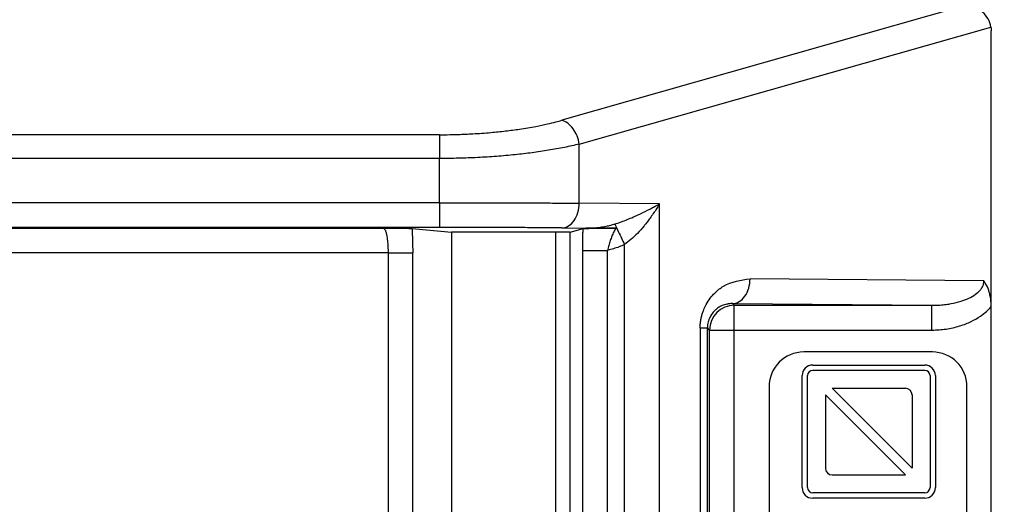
# Model space of a CAD drawing. Header units: millimetres. Extents: x 13 to 546, y 13 to 419.
# Tile 6 of 30: x 64 to 84, y 194 to 204. Entities that reach past the tile are written whole.
import ezdxf

# ---------------------------------------------------------------- set-up
doc = ezdxf.new("R2010")
doc.units = ezdxf.units.MM
doc.header["$LTSCALE"] = 2
doc.layers.add('DIMENSIONS', color=140, linetype='Continuous', lineweight=25)
doc.styles.add('SLDTEXTSTYLE0', font='TXT', dxfattribs={"width": 0.7})
doc.dimstyles.new('SLDDIMSTYLE1', dxfattribs={"dimtxt": 4.316016, "dimasz": 6.604, "dimexe": 0, "dimexo": 0.0625, "dimgap": 1.079004, "dimtad": 0, "dimtih": 1, "dimtoh": 1, "dimrnd": 1e-09, "dimzin": 4, "dimdsep": 46, "dimtxsty": 'SLDTEXTSTYLE0', "dimsah": 1, "dimcen": 0.09, "dimadec": 0, "dimazin": 1, "dimtfac": 1, "dimtmove": 0, "dimatfit": 0, "dimfxl": 0, "dimfrac": 2, "dimtolj": 1, "dimtzin": 12, "dimarcsym": 0})

# ---------------------------------------------------------------- blocks, each defined once
blk = doc.blocks.new('_D')
at = {"layer": 'DIMENSIONS'}
for p, q in [((111.751, 203.92), (111.751, 216.62)), ((85.415, 203.92), (118.101, 203.92)), ((105.338, 191.233), (103.888, 191.233)), ((103.888, 191.233), (103.888, 184.374)), ((118.163, 191.233), (119.613, 191.233)), ((119.613, 191.233), (119.613, 184.374)), ((103.888, 184.374), (105.338, 184.374)), ((119.613, 184.374), (118.163, 184.374)), ((85.415, 178.94), (118.101, 178.94)), ((111.751, 178.94), (111.751, 166.24))]:
    blk.add_line(p, q, dxfattribs=at)
for points in [[(111.751, 203.92), (112.767, 210.524), (110.735, 210.524)], [(111.751, 178.94), (110.735, 172.336), (112.767, 172.336)]]:
    blk.add_solid(points, dxfattribs=at)
at = {"layer": 'DIMENSIONS', "char_height": 4.2333, "attachment_point": 1, "style": 'SLDTEXTSTYLE0'}
for s, insert in [('25.0', (105.338, 197.656)), ('0.98', (105.338, 189.831))]:
    blk.add_mtext(s, dxfattribs=dict(at, insert=insert))

msp = doc.modelspace()

# ---------------------------------------------------------------- linework, layer by layer
for p, q in [((82.875, 203.9201), (74.7634, 201.614)), ((75.117, 201.1331), (83.4392, 203.499)), ((83.4454, 197.8471), (83.4454, 203.4201)), ((72.2886, 201.3226), (63.4053, 201.3226)), ((75.117, 199.9386), (75.117, 201.1331)), ((72.2886, 200.8417), (63.4053, 200.8417)), ((72.2886, 199.9475), (72.2886, 200.8417)), ((72.2886, 199.9475), (63.4053, 199.9475)), ((76.7383, 199.9244), (75.117, 199.9386)), ((76.7383, 182.9357), (76.7383, 199.9244)), ((60.6291, 199.4344), (71.1565, 199.4344)), ((72.2886, 199.4475), (63.4053, 199.4475)), ((71.737, 199.4272), (72.5312, 199.3551)), ((74.9314, 199.3553), (72.5312, 199.3551)), ((72.5312, 199.3551), (72.5312, 183.505)), ((74.6378, 199.3553), (74.6378, 183.5048)), ((74.7634, 199.4386), (75.247, 199.4344)), ((74.9314, 199.3553), (75.1937, 199.4267)), ((74.9314, 183.5048), (74.9314, 199.3553)), ((76.0312, 183.7572), (76.0312, 199.1029)), ((71.2518, 198.9344), (57.6685, 198.9344)), ((71.2518, 198.9344), (71.2518, 183.9257)), ((71.7495, 183.9257), (71.7495, 198.9344)), ((75.1907, 183.8752), (75.1907, 198.9849)), ((75.6904, 183.8752), (75.6904, 198.9849)), ((83.299, 198.3672), (78.5705, 198.4084)), ((78.217, 197.9085), (78.2522, 197.8733)), ((78.217, 197.9085), (82.247, 197.8733)), ((78.2522, 197.8733), (82.247, 197.8733)), ((78.2522, 197.3733), (78.2522, 197.8733)), ((83.4454, 185.013), (83.4454, 197.8471)), ((77.5618, 197.4173), (77.5618, 185.4428)), ((77.7082, 185.4428), (77.7082, 197.4173)), ((77.7522, 197.3733), (77.7082, 197.4173)), ((77.7522, 185.4868), (77.7522, 197.3733)), ((77.7522, 197.3733), (78.2522, 197.3733)), ((78.2522, 197.3733), (82.247, 197.3733)), ((78.2522, 185.4868), (78.2522, 197.3733)), ((82.2554, 196.9301), (79.6554, 196.9301)), ((79.8385, 196.6665), (82.1008, 196.6665)), ((79.8385, 196.5588), (82.1008, 196.5588)), ((79.623, 194.1887), (79.623, 196.451)), ((79.7308, 194.1887), (79.7308, 196.451)), ((82.2086, 196.451), (82.2086, 194.1887)), ((82.3163, 196.451), (82.3163, 194.1887)), ((78.9554, 196.2301), (78.9554, 186.6301)), ((81.8452, 194.5776), (80.2274, 196.1954)), ((80.2288, 196.1954), (81.7106, 196.1954)), ((82.9554, 186.6301), (82.9554, 196.2301)), ((80.0941, 196.0621), (80.0941, 196.0608)), ((80.0941, 196.0621), (81.7119, 194.4443)), ((80.0941, 196.0608), (80.0941, 194.579)), ((81.8452, 196.0608), (81.8452, 194.579)), ((80.2288, 194.4443), (81.7106, 194.4443)), ((82.1008, 194.081), (79.8385, 194.081)), ((82.1008, 193.9732), (79.8385, 193.9732))]:
    msp.add_line(p, q)
for centre, radius, start, end in [((78.2522, 197.3733), 0.5, 90.00511, 179.99489), ((79.6554, 196.2301), 0.7, 90, 180), ((82.2554, 196.2301), 0.7, 0, 90), ((79.8385, 196.451), 0.2155, 90, 180), ((79.8385, 196.451), 0.1077, 90, 180), ((82.1008, 196.451), 0.2155, 0, 90), ((82.1008, 196.451), 0.1077, 0, 90), ((80.2288, 196.0608), 0.1347, 90, 90.57294), ((81.7106, 196.0608), 0.1347, 0, 90), ((80.2288, 194.579), 0.1347, 180, 270), ((81.7106, 194.579), 0.1347, 359.42706, 0), ((81.7106, 194.579), 0.1347, 270, 270.57294), ((79.8385, 194.1887), 0.2155, 180, 270), ((79.8385, 194.1887), 0.1077, 180, 270), ((82.1008, 194.1887), 0.2155, 270, 0), ((82.1008, 194.1887), 0.1077, 270, 0)]:
    msp.add_arc(centre, radius, start, end)
for points, knots in [([(83.4392, 203.499), (83.4208, 203.6153), (83.3593, 203.7246), (83.2251, 203.8388), (83.1735, 203.8688), (83.0637, 203.9092), (83.0041, 203.9199), (82.9454, 203.92)], [0, 0, 0, 0, 0.5, 0.5, 0.75, 0.75, 1, 1, 1, 1]), ([(83.4392, 203.499), (83.441, 203.4859), (83.4446, 203.4598), (83.4451, 203.4333), (83.4454, 203.4201)], [0, 0, 0, 0, 0.5022396, 1, 1, 1, 1]), ([(72.2886, 201.3226), (72.3403, 201.3228), (72.4676, 201.3233), (72.694, 201.3284), (72.9916, 201.3413), (73.313, 201.3645), (73.6285, 201.3969), (73.9342, 201.4376), (74.2172, 201.4854), (74.4593, 201.536), (74.6322, 201.5777), (74.7248, 201.6034), (74.7634, 201.614)], [0, 0, 0, 0, 0.0560353, 0.13798, 0.2459259, 0.3822965, 0.4973731, 0.6107989, 0.750214, 0.8571865, 0.9404967, 1, 1, 1, 1]), ([(75.117, 201.1331), (75.101, 201.2455), (75.0561, 201.3576), (74.9284, 201.5313), (74.8461, 201.5923), (74.7634, 201.614)], [0, 0, 0, 0, 0.5, 0.5, 1, 1, 1, 1]), ([(72.2886, 201.3226), (72.2886, 201.2931), (72.2886, 201.2291), (72.2886, 201.057), (72.2886, 200.9495), (72.2886, 200.8417)], [0, 0, 0, 0, 0.5, 0.5, 1, 1, 1, 1]), ([(75.117, 201.1331), (75.0682, 201.1213), (74.9713, 201.0979), (74.8178, 201.0654), (74.6601, 201.035), (74.4981, 201.0069), (74.3326, 200.981), (74.1642, 200.9575), (73.9934, 200.9362), (73.7568, 200.9101), (73.449, 200.8828), (73.0662, 200.8592), (72.6784, 200.8444), (72.4182, 200.8426), (72.2886, 200.8417)], [0, 0, 0, 0, 0.06548488, 0.13018008, 0.1940912, 0.25722403, 0.31958458, 0.3811791, 0.44201405, 0.50209615, 0.62803454, 0.75295147, 0.8769163, 1, 1, 1, 1]), ([(72.2886, 199.9475), (72.3548, 199.9475), (72.4878, 199.9475), (72.6876, 199.9474), (72.8878, 199.9472), (73.0881, 199.9469), (73.2878, 199.9465), (73.4863, 199.9461), (73.6831, 199.9456), (73.8775, 199.945), (74.0689, 199.9443), (74.2567, 199.9436), (74.4403, 199.9427), (74.6189, 199.9418), (74.7919, 199.9408), (74.9592, 199.9397), (75.0643, 199.939), (75.117, 199.9386)], [0, 0, 0, 0, 0.0632582, 0.1270032, 0.1912352, 0.2559541, 0.3211599, 0.3868526, 0.4530323, 0.5196989, 0.5868524, 0.6544929, 0.7226204, 0.7912349, 0.8603363, 0.9299246, 1, 1, 1, 1]), ([(72.2886, 199.9475), (72.2886, 199.8174), (72.2886, 199.688), (72.2886, 199.5031), (72.2886, 199.4487), (72.2886, 199.4475)], [0, 0, 0, 0, 0.5, 0.5, 1, 1, 1, 1]), ([(74.7634, 199.4386), (74.8556, 199.4394), (74.9473, 199.4937), (75.0781, 199.6786), (75.1164, 199.8082), (75.117, 199.9386)], [0, 0, 0, 0, 0.5, 0.5, 1, 1, 1, 1]), ([(75.8348, 199.5169), (75.8704, 199.5285), (75.9461, 199.5532), (76.061, 199.5964), (76.1842, 199.6468), (76.3329, 199.7132), (76.5248, 199.8057), (76.6597, 199.8807), (76.7383, 199.9244)], [0, 0, 0, 0, 0.1019956, 0.2167635, 0.3444349, 0.4851051, 0.7001963, 1, 1, 1, 1]), ([(76.7383, 199.9244), (76.7146, 199.8849), (76.67, 199.8105), (76.6002, 199.7065), (76.5362, 199.6172), (76.4793, 199.5425), (76.4016, 199.4462), (76.2985, 199.3325), (76.1663, 199.2056), (76.0743, 199.1357), (76.0312, 199.1029)], [0, 0, 0, 0, 0.1349917, 0.2538661, 0.3566266, 0.4432794, 0.5138361, 0.6958541, 0.8576469, 1, 1, 1, 1]), ([(75.247, 199.4344), (75.2987, 199.4353), (75.396, 199.4369), (75.5326, 199.4509), (75.6502, 199.4701), (75.749, 199.4917), (75.8081, 199.5091), (75.8348, 199.5169)], [0, 0, 0, 0, 0.2603593, 0.4905069, 0.6904666, 0.8602763, 1, 1, 1, 1]), ([(71.1565, 199.4344), (71.2206, 199.4339), (71.3189, 199.4332), (71.4399, 199.4322), (71.5289, 199.4313), (71.6082, 199.4304), (71.6733, 199.4294), (71.7189, 199.4283), (71.7311, 199.4276), (71.737, 199.4272)], [0, 0, 0, 0, 0.2427257, 0.3722279, 0.4883073, 0.6286234, 0.7588474, 0.8816003, 1, 1, 1, 1]), ([(71.1565, 199.4344), (71.161, 199.4332), (71.1697, 199.431), (71.1819, 199.4164), (71.1928, 199.3961), (71.2024, 199.3713), (71.2108, 199.344), (71.218, 199.3158), (71.2285, 199.2657), (71.2401, 199.1835), (71.2499, 199.0616), (71.2512, 198.9762), (71.2518, 198.9344)], [0, 0, 0, 0, 0.0913776, 0.1762685, 0.254673, 0.326592, 0.3920275, 0.4509829, 0.5034635, 0.6754821, 0.8408842, 1, 1, 1, 1]), ([(74.7634, 199.4386), (74.7161, 199.439), (74.6217, 199.4398), (74.4712, 199.4409), (74.315, 199.4419), (74.1525, 199.4429), (73.9839, 199.4437), (73.809, 199.4445), (73.5839, 199.4454), (73.3058, 199.4463), (72.9727, 199.447), (72.6328, 199.4475), (72.4037, 199.4475), (72.2886, 199.4475)], [0, 0, 0, 0, 0.0719829, 0.1434066, 0.2144959, 0.2854785, 0.3565834, 0.4280384, 0.5000678, 0.6256259, 0.7499857, 0.8743698, 1, 1, 1, 1]), ([(75.1907, 198.9849), (75.1907, 199.0151), (75.1907, 199.0754), (75.1911, 199.1651), (75.1917, 199.2538), (75.1926, 199.3415), (75.1933, 199.3981), (75.1937, 199.4267)], [0, 0, 0, 0, 0.1990184, 0.3970998, 0.5956804, 0.7961855, 1, 1, 1, 1]), ([(75.1937, 199.4267), (75.1964, 199.4274), (75.2163, 199.4281), (75.2857, 199.4295), (75.3341, 199.4301), (75.4545, 199.4311), (75.5271, 199.4315), (75.6898, 199.4319), (75.7782, 199.4318), (75.8554, 199.4315)], [0, 0, 0, 0, 0.25, 0.25, 0.5, 0.5, 0.75, 0.75, 1, 1, 1, 1]), ([(75.8554, 199.4315), (75.8074, 199.4317), (75.7033, 199.4321), (75.5588, 199.4328), (75.4043, 199.4336), (75.3046, 199.4341), (75.247, 199.4344)], [0, 0, 0, 0, 0.2311991, 0.5010962, 0.7121021, 1, 1, 1, 1]), ([(75.8554, 199.4314), (75.8414, 199.4066), (75.813, 199.3566), (75.7758, 199.273), (75.7425, 199.1821), (75.7133, 199.0855), (75.698, 199.0183), (75.6904, 198.9849)], [0, 0, 0, 0, 0.195686, 0.395446, 0.5975056, 0.7997849, 1, 1, 1, 1]), ([(76.0312, 199.1029), (75.9952, 199.0868), (75.9227, 199.0544), (75.8087, 199.0151), (75.7301, 198.9951), (75.6904, 198.9849)], [0, 0, 0, 0, 0.3269033, 0.6596752, 1, 1, 1, 1]), ([(71.2518, 198.9344), (71.3747, 198.9344), (71.497, 198.9344), (71.679, 198.9344), (71.7378, 198.9344), (71.7495, 198.9344)], [0, 0, 0, 0, 0.5, 0.5, 1, 1, 1, 1]), ([(75.1907, 198.9849), (75.1948, 198.9849), (75.2504, 198.9849), (75.4347, 198.9849), (75.5622, 198.9849), (75.6904, 198.9849)], [0, 0, 0, 0, 0.5, 0.5, 1, 1, 1, 1]), ([(77.5618, 197.4173), (77.5623, 197.4424), (77.5635, 197.4927), (77.5727, 197.5677), (77.587, 197.6417), (77.607, 197.7145), (77.6365, 197.7993), (77.709, 197.9502), (77.8413, 198.1206), (78.1323, 198.3498), (78.3852, 198.3836), (78.5705, 198.4084)], [0, 0, 0, 0, 0.0394238, 0.0790528, 0.1191494, 0.1599297, 0.2015676, 0.2674219, 0.4454039, 0.5933983, 1, 1, 1, 1]), ([(78.217, 197.9085), (78.3092, 197.9093), (78.4008, 197.9635), (78.5316, 198.1485), (78.57, 198.2781), (78.5705, 198.4084)], [0, 0, 0, 0, 0.5, 0.5, 1, 1, 1, 1]), ([(82.247, 197.8733), (82.3001, 197.8742), (82.3966, 197.8759), (82.5262, 197.8892), (82.6698, 197.9114), (82.824, 197.9485), (82.9905, 198.0111), (83.124, 198.0862), (83.216, 198.1664), (83.2675, 198.2405), (83.2942, 198.3032), (83.2974, 198.3463), (83.299, 198.3672)], [0, 0, 0, 0, 0.1285639, 0.233576, 0.3150428, 0.4802422, 0.6154485, 0.742278, 0.84485, 0.9012231, 0.9521444, 1, 1, 1, 1]), ([(83.4454, 197.8471), (83.4448, 197.8754), (83.4438, 197.9273), (83.4362, 197.9978), (83.4266, 198.0549), (83.4165, 198.1004), (83.3959, 198.1767), (83.3614, 198.2707), (83.3174, 198.3386), (83.299, 198.3672)], [0, 0, 0, 0, 0.147908, 0.2708224, 0.3720471, 0.454313, 0.5197928, 0.7983426, 1, 1, 1, 1]), ([(78.217, 197.9085), (78.1932, 197.9079), (78.1484, 197.9069), (78.0854, 197.8947), (78.0308, 197.8779), (77.9848, 197.8581), (77.9469, 197.8376), (77.9167, 197.8179), (77.8934, 197.8003), (77.8764, 197.786), (77.8651, 197.7756), (77.8368, 197.7484), (77.7946, 197.699), (77.7501, 197.6192), (77.7244, 197.5446), (77.7108, 197.4819), (77.7091, 197.4384), (77.7082, 197.4173)], [0, 0, 0, 0, 0.1197007, 0.2261159, 0.3185619, 0.3970756, 0.4621938, 0.5147486, 0.5556897, 0.5859541, 0.6063329, 0.6173845, 0.7413426, 0.846289, 0.9020018, 0.9524691, 1, 1, 1, 1]), ([(82.247, 197.3733), (82.2949, 197.3744), (82.3903, 197.3764), (82.5319, 197.3928), (82.6706, 197.4183), (82.8049, 197.4536), (82.9283, 197.4956), (83.0708, 197.5578), (83.2127, 197.6395), (83.3479, 197.7428), (83.4149, 197.8144), (83.4454, 197.8471)], [0, 0, 0, 0, 0.1082279, 0.2157513, 0.3221481, 0.4269701, 0.5297674, 0.6167167, 0.7784486, 0.8990355, 1, 1, 1, 1])]:
    msp.add_open_spline(points, degree=3, knots=knots)
for points in [[(75.8348, 199.5169), (75.8513, 199.482), (75.9071, 199.3645), (75.9898, 199.1902), (76.0312, 199.1029)], [(71.737, 199.4272), (71.7451, 199.2778), (71.7495, 199.106), (71.7495, 198.9344)], [(82.247, 197.3733), (82.247, 197.5035), (82.247, 197.7627), (82.247, 197.8722), (82.247, 197.8733)], [(77.5618, 197.4173), (77.6533, 197.4173), (77.7071, 197.4173), (77.7082, 197.4173)]]:
    msp.add_open_spline(points, degree=3)

# ---------------------------------------------------------------- dimensions: what is measured, and where the dimension line sits
at = {"layer": 'DIMENSIONS'}
dim = msp.add_linear_dim(base=(111.7505, 178.9401), p1=(82.875, 203.9201), p2=(82.875, 178.9401), angle=90, dimstyle='SLDDIMSTYLE1', dxfattribs=at)
dim.commit()
dim.dimension.update_dxf_attribs({"geometry": '_D', "text_midpoint": (111.7505, 191.2331), "dimtype": 160})

doc.saveas('drawing.dxf')
